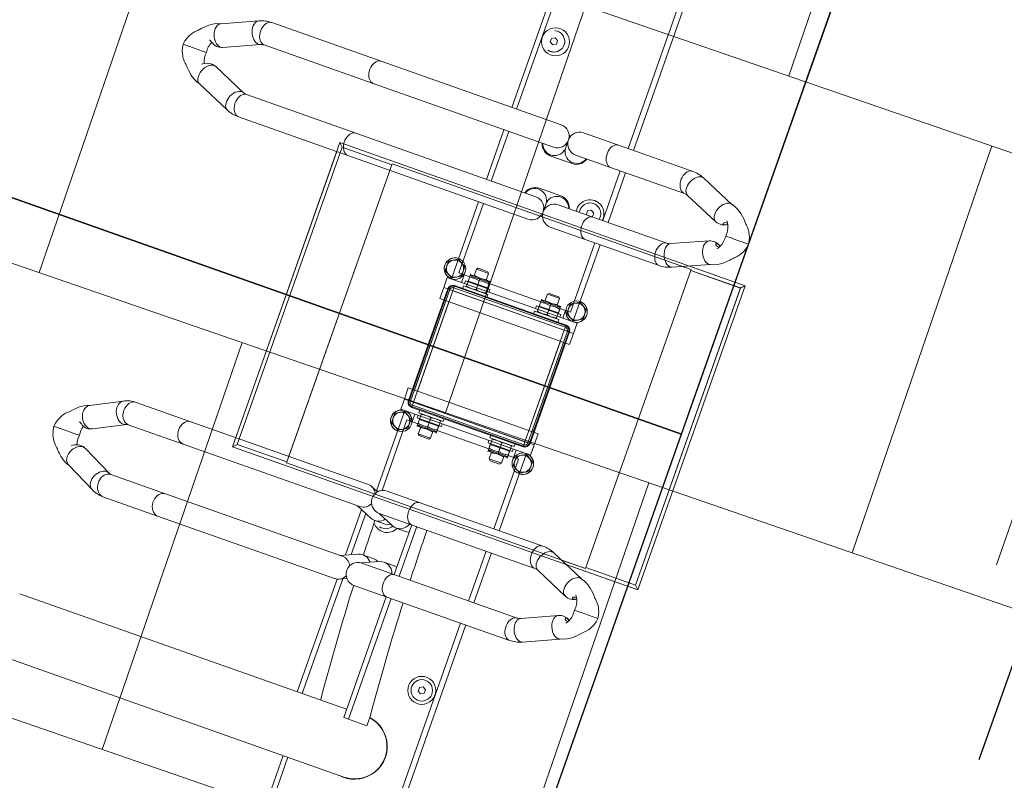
# Model space of a CAD drawing. Header units: metres. Extents: x 134157 to 138734, y 451157 to 455772.
# Tile 17 of 218: x 136358.753 to 136359.669, y 453247.024 to 453247.731. Entities that reach past the tile are written whole.
import ezdxf

# ---------------------------------------------------------------- set-up
doc = ezdxf.new("R2010")
doc.units = ezdxf.units.M
doc.linetypes.add('HIDDEN__G5', pattern=[1.125, 0.75, -0.375])
doc.linetypes.add('TR18X20__G2', pattern=[2.6, 1, -0.4, 0, -0.4, 0, -0.4, 0, -0.4])
doc.layers.add('-DR-alg-hulplijnen', color=210, linetype='Continuous', plot=False)
doc.layers.add('-DR-nw-gr-arc-gras', color=7, linetype='Continuous', true_color=0xb5d5a4)
for name, color, linetype in [('-DR-nw-inr-fietsparkeren Tulip Traverse', 2, 'Continuous'), ('-DR-nw-vh-band 18-20x25', 2, 'TR18X20__G2'), ('VELOPA-FIG15', 1, 'Continuous'), ('VELOPA-FIG25', 1, 'Continuous')]:
    doc.layers.add(name, color=color, linetype=linetype)
doc.layers.add('-DR-nw-rio-HWA 125', color=170, linetype='HIDDEN__G5', lineweight=13)
doc.layers.add('-DR-nw-vh-arc-tegels 300x300x45', color=253, linetype='Continuous', lineweight=9)
doc.styles.add('2-5TXT', font='arial.ttf')
doc.dimstyles.new('VELOPA-drukwerk', dxfattribs={"dimscale": 0, "dimtxt": 2.5, "dimasz": 2, "dimexe": 1, "dimexo": 1, "dimgap": 1, "dimtad": 1, "dimdec": 0, "dimdsep": 46, "dimtxsty": '2-5TXT', "dimcen": 8, "dimadec": 1, "dimazin": 0, "dimtfac": 1, "dimtdec": 0, "dimtmove": 0, "dimatfit": 3, "dimfxl": 1, "dimtolj": 1, "dimtzin": 0, "dimarcsym": 0})

# ---------------------------------------------------------------- blocks, each defined once
blk = doc.blocks.new('*D2307')
at = {"layer": '-DR-alg-hulplijnen', "color": 0, "lineweight": -2, "ltscale": 4, "transparency": 16777216}
for p, q in [((129.28, -9.99), (-313.57, -9.99)), ((-292.85, -51.42), (-292.85, -3593.55)), ((129.28, -3634.99), (-313.57, -3634.99))]:
    blk.add_line(p, q, dxfattribs=at)
at = {"layer": '-DR-alg-hulplijnen', "color": 0, "ltscale": 4, "transparency": 16777216}
for points in [[(-299.76, -51.42), (-285.95, -51.42), (-292.85, -9.99)], [(-299.76, -3593.55), (-285.95, -3593.55), (-292.85, -3634.99)]]:
    blk.add_solid(points, dxfattribs=at)
at = {"layer": 'Defpoints', "color": 0, "ltscale": 4, "transparency": 16777216}
for p in [(150, -9.99), (-292.85, -3634.99), (150, -3634.99)]:
    blk.add_point(p, dxfattribs=at)
at = {"layer": '-DR-alg-hulplijnen', "color": 0, "ltscale": 4, "transparency": 16777216, "insert": (-340.03, -1822.49), "char_height": 51.792, "attachment_point": 5, "rotation": 90, "style": '2-5TXT'}
blk.add_mtext('\\A1;3625', dxfattribs=at)
blk = doc.blocks.new('Tulip Traverse')
at = {"layer": 'VELOPA-FIG15', "color": 252, "linetype": 'Continuous', "lineweight": 9}
for p, q in [((-60, 55), (-59.33, 55)), ((-59.33, 55), (-58, 55)), ((-55, 55), (-58, 55)), ((-55, 59.33), (-55, 60)), ((-55, 58), (-55, 59.33)), ((-55, 55), (-55, 58)), ((-55, -55), (-55, 55)), ((-55, 55), (44, 55)), ((55, 64), (55, -64)), ((2945, -64), (2945, 64)), ((2956, 55), (3055, 55)), ((3055, 60), (3055, 59.33)), ((3055, 58), (3055, 59.33)), ((3055, 55), (3055, 58)), ((3055, 55), (3055, -55)), ((3058, 55), (3055, 55)), ((3059.33, 55), (3058, 55)), ((3060, 55), (3059.33, 55)), ((72.5, 50), (65, 50)), ((2935, 50), (2927.5, 50)), ((-73.5, 44.37), (-73.5, 25.63)), ((3073.5, 25.63), (3073.5, 44.37)), ((-73.5, -25.63), (-73.5, -44.37)), ((3073.5, -44.37), (3073.5, -25.63)), ((72.5, -50), (65, -50)), ((2935, -50), (2927.5, -50)), ((-60, -55), (-59.33, -55)), ((-59.33, -55), (-58, -55)), ((-58, -55), (-55, -55)), ((44, -55), (-55, -55)), ((-55, -55), (-55, -58)), ((-55, -58), (-55, -59.33)), ((-55, -60), (-55, -59.33)), ((3055, -55), (2956, -55)), ((3055, -55), (3058, -55)), ((3055, -55), (3055, -58)), ((3055, -58), (3055, -59.33)), ((3055, -59.33), (3055, -60)), ((3059.33, -55), (3058, -55)), ((3060, -55), (3059.33, -55))]:
    blk.add_line(p, q, dxfattribs=at)
at = {"layer": 'VELOPA-FIG15', "color": 252, "linetype": 'Continuous', "lineweight": 9, "flags": 128}
for points in [[(2788.74, 121.47), (2788.43, 120.9), (2787.62, 119.93), (2786.52, 119.16), (2785.17, 118.6), (2783.6, 118.28), (2781.88, 118.2), (2780.05, 118.36), (2778.18, 118.77), (2776.33, 119.4), (2774.54, 120.24), (2772.89, 121.27), (2771.43, 122.44), (2770.2, 123.72), (2769.24, 125.06), (2768.58, 126.44), (2768.24, 127.8), (2768.24, 129.09), (2768.57, 130.25)], [(2836.27, 121.47), (2836.57, 120.9), (2837.38, 119.93), (2838.48, 119.16), (2839.84, 118.6), (2841.4, 118.28), (2843.12, 118.2), (2844.95, 118.36), (2846.82, 118.77), (2848.68, 119.4), (2850.46, 120.24), (2852.11, 121.27), (2853.57, 122.44), (2854.8, 123.72), (2855.77, 125.06), (2856.42, 126.44), (2856.76, 127.8), (2856.76, 129.09), (2856.44, 130.25)], [(163.7, 106.03), (163.43, 105.53), (162.62, 104.53), (161.52, 103.72), (160.17, 103.12), (158.6, 102.77), (156.88, 102.66), (155.05, 102.81), (153.18, 103.21), (151.33, 103.83), (149.54, 104.68), (147.89, 105.71), (146.43, 106.89), (145.2, 108.2), (144.24, 109.57), (143.58, 110.98), (143.24, 112.37), (143.24, 113.7), (143.58, 114.93), (143.6, 114.99)], [(211.3, 106.03), (211.57, 105.53), (212.38, 104.53), (213.48, 103.72), (214.84, 103.12), (216.4, 102.77), (218.12, 102.66), (219.95, 102.81), (221.82, 103.21), (223.68, 103.83), (225.46, 104.68), (227.11, 105.71), (228.57, 106.89), (229.8, 108.2), (230.77, 109.57), (231.42, 110.98), (231.76, 112.37), (231.76, 113.7), (231.42, 114.93), (231.4, 114.99)], [(2788, 118.08), (2787.82, 116.79), (2787.3, 115.55), (2786.44, 114.38), (2785.28, 113.33), (2783.86, 112.44), (2782.21, 111.73), (2780.4, 111.22), (2778.48, 110.93), (2776.51, 110.87), (2774.55, 111.05), (2772.68, 111.45), (2770.94, 112.06), (2769.4, 112.87), (2768.1, 113.84), (2767.09, 114.95), (2766.4, 116.16), (2766.05, 117.44), (2766, 118.09)], [(2837, 118.08), (2837.18, 116.79), (2837.7, 115.55), (2838.56, 114.38), (2839.72, 113.33), (2841.14, 112.44), (2842.79, 111.73), (2844.6, 111.22), (2846.52, 110.93), (2848.49, 110.87), (2850.45, 111.05), (2852.32, 111.45), (2854.06, 112.06), (2855.6, 112.87), (2856.9, 113.84), (2857.91, 114.95), (2858.6, 116.16), (2858.96, 117.44), (2859, 118.09)], [(163, 102.91), (162.82, 101.58), (162.3, 100.3), (161.44, 99.1), (160.28, 98.02), (158.86, 97.1), (157.21, 96.37), (155.4, 95.85), (153.48, 95.55), (151.51, 95.49), (149.55, 95.67), (147.68, 96.08), (145.94, 96.71), (144.4, 97.54), (143.1, 98.54), (142.09, 99.69), (141.4, 100.93), (141.05, 102.24), (141, 102.91)], [(212, 102.91), (212.18, 101.58), (212.7, 100.3), (213.56, 99.1), (214.72, 98.02), (216.14, 97.1), (217.79, 96.37), (219.6, 95.85), (221.52, 95.55), (223.49, 95.49), (225.45, 95.67), (227.32, 96.08), (229.06, 96.71), (230.6, 97.54), (231.9, 98.54), (232.91, 99.69), (233.6, 100.93), (233.96, 102.24), (234, 102.91)], [(2788, 45.14), (2787.82, 43.86), (2787.3, 42.61), (2786.44, 41.44), (2785.28, 40.4), (2783.86, 39.5), (2782.21, 38.79), (2780.4, 38.28), (2778.48, 37.99), (2776.51, 37.93), (2774.55, 38.11), (2772.68, 38.51), (2770.94, 39.12), (2769.4, 39.93), (2768.1, 40.9), (2767.09, 42.01), (2766.4, 43.22), (2766.05, 44.5), (2766, 45.14)], [(2837, 45.14), (2837.18, 43.86), (2837.7, 42.61), (2838.56, 41.44), (2839.72, 40.4), (2841.14, 39.5), (2842.79, 38.79), (2844.6, 38.28), (2846.52, 37.99), (2848.49, 37.93), (2850.45, 38.11), (2852.32, 38.51), (2854.06, 39.12), (2855.6, 39.93), (2856.9, 40.9), (2857.91, 42.01), (2858.6, 43.22), (2858.96, 44.5), (2859, 45.14)], [(163, -18.1), (162.82, -19.43), (162.3, -20.71), (161.44, -21.91), (160.28, -22.99), (158.86, -23.91), (157.21, -24.64), (155.4, -25.17), (153.48, -25.46), (151.51, -25.52), (149.55, -25.34), (147.68, -24.93), (145.94, -24.3), (144.4, -23.47), (143.1, -22.47), (142.09, -21.33), (141.4, -20.08), (141.05, -18.77), (141, -18.1)], [(212, -18.1), (212.18, -19.43), (212.7, -20.71), (213.56, -21.91), (214.72, -22.99), (216.14, -23.91), (217.79, -24.64), (219.6, -25.17), (221.52, -25.46), (223.49, -25.52), (225.45, -25.34), (227.32, -24.93), (229.06, -24.3), (230.6, -23.47), (231.9, -22.47), (232.91, -21.33), (233.6, -20.08), (233.96, -18.77), (234, -18.1)], [(2788, -188.96), (2787.82, -190.28), (2787.3, -191.55), (2786.44, -192.74), (2785.28, -193.81), (2783.86, -194.72), (2782.21, -195.45), (2780.4, -195.97), (2778.48, -196.26), (2776.51, -196.32), (2774.55, -196.14), (2772.68, -195.73), (2770.94, -195.11), (2769.4, -194.28), (2768.1, -193.29), (2767.09, -192.16), (2766.4, -190.92), (2766.05, -189.62), (2766, -188.96)], [(2837, -188.96), (2837.18, -190.28), (2837.7, -191.55), (2838.56, -192.74), (2839.72, -193.81), (2841.14, -194.72), (2842.79, -195.45), (2844.6, -195.97), (2846.52, -196.26), (2848.49, -196.32), (2850.45, -196.14), (2852.32, -195.73), (2854.06, -195.11), (2855.6, -194.28), (2856.9, -193.29), (2857.91, -192.16), (2858.6, -190.92), (2858.96, -189.62), (2859, -188.96)], [(163, -244.2), (162.82, -245.69), (162.3, -247.14), (161.44, -248.49), (160.28, -249.7), (158.86, -250.73), (157.21, -251.56), (155.4, -252.15), (153.48, -252.48), (151.51, -252.55), (149.55, -252.35), (147.68, -251.89), (145.94, -251.17), (144.4, -250.24), (143.1, -249.11), (142.09, -247.82), (141.4, -246.42), (141.05, -244.95), (141, -244.2)], [(212, -244.2), (212.18, -245.69), (212.7, -247.14), (213.56, -248.49), (214.72, -249.7), (216.14, -250.73), (217.79, -251.56), (219.6, -252.15), (221.52, -252.48), (223.49, -252.55), (225.45, -252.35), (227.32, -251.89), (229.06, -251.17), (230.6, -250.24), (231.9, -249.11), (232.91, -247.82), (233.6, -246.42), (233.96, -244.95), (234, -244.2)], [(163, -298.22), (162.82, -299.71), (162.3, -301.16), (161.44, -302.51), (160.28, -303.72), (158.86, -304.75), (157.21, -305.58), (155.4, -306.17), (153.48, -306.5), (151.51, -306.57), (149.55, -306.37), (147.68, -305.91), (145.94, -305.2), (144.4, -304.26), (143.1, -303.13), (142.09, -301.85), (141.4, -300.44), (141.05, -298.97), (141, -298.22)], [(163.47, -299.95), (163.93, -301.23), (164.1, -302.68)], [(211.53, -299.95), (211.07, -301.23), (210.9, -302.68)], [(212, -298.22), (212.18, -299.71), (212.7, -301.16), (213.56, -302.51), (214.72, -303.72), (216.14, -304.75), (217.79, -305.58), (219.6, -306.17), (221.52, -306.5), (223.49, -306.57), (225.45, -306.37), (227.32, -305.91), (229.06, -305.2), (230.6, -304.26), (231.9, -303.13), (232.91, -301.85), (233.6, -300.44), (233.96, -298.97), (234, -298.22)], [(2788, -296.74), (2787.82, -298.06), (2787.3, -299.33), (2786.44, -300.52), (2785.28, -301.59), (2783.86, -302.5), (2782.21, -303.23), (2780.4, -303.75), (2778.48, -304.04), (2776.51, -304.1), (2774.55, -303.92), (2772.68, -303.51), (2770.94, -302.89), (2769.4, -302.07), (2768.1, -301.07), (2767.09, -299.94), (2766.4, -298.7), (2766.05, -297.4), (2766, -296.74)], [(2789.1, -301.85), (2788.93, -303.21), (2788.43, -304.6), (2787.62, -305.99), (2786.52, -307.32), (2785.17, -308.57), (2783.6, -309.68), (2781.88, -310.61), (2780.05, -311.35), (2778.18, -311.87), (2776.33, -312.15), (2774.54, -312.18), (2772.89, -311.95), (2771.43, -311.49), (2770.2, -310.8), (2769.24, -309.9), (2768.6, -308.86)], [(2788.71, -299.96), (2788.93, -300.58), (2789.1, -301.85)], [(2836.29, -299.96), (2836.07, -300.58), (2835.9, -301.85)], [(2835.9, -301.85), (2836.07, -303.21), (2836.57, -304.6), (2837.38, -305.99), (2838.48, -307.32), (2839.84, -308.57), (2841.4, -309.68), (2843.12, -310.61), (2844.95, -311.35), (2846.82, -311.87), (2848.68, -312.15), (2850.46, -312.18), (2852.11, -311.95), (2853.57, -311.49), (2854.8, -310.8), (2855.77, -309.9), (2856.41, -308.86)], [(2837, -296.74), (2837.18, -298.06), (2837.7, -299.33), (2838.56, -300.52), (2839.72, -301.59), (2841.14, -302.5), (2842.79, -303.23), (2844.6, -303.75), (2846.52, -304.04), (2848.49, -304.1), (2850.45, -303.92), (2852.32, -303.51), (2854.06, -302.89), (2855.6, -302.07), (2856.9, -301.07), (2857.91, -299.94), (2858.6, -298.7), (2858.96, -297.4), (2859, -296.74)], [(164.1, -302.68), (163.93, -304.21), (163.43, -305.76), (162.62, -307.29), (161.52, -308.73), (160.17, -310.06), (158.6, -311.22), (156.88, -312.18), (155.05, -312.9), (153.18, -313.37), (151.33, -313.56), (149.54, -313.48), (147.89, -313.12), (146.43, -312.5), (145.2, -311.64), (144.24, -310.55), (143.83, -309.88)], [(210.9, -302.68), (211.07, -304.21), (211.57, -305.76), (212.38, -307.29), (213.48, -308.73), (214.84, -310.06), (216.4, -311.22), (218.12, -312.18), (219.95, -312.9), (221.82, -313.37), (223.68, -313.56), (225.46, -313.48), (227.11, -313.12), (228.57, -312.5), (229.8, -311.64), (230.77, -310.55), (231.17, -309.88)]]:
    blk.add_lwpolyline(points, dxfattribs=at)
at = {"layer": 'VELOPA-FIG25', "color": 252, "linetype": 'Continuous', "lineweight": 9}
for p, q in [((-150, 200), (-150, -200)), ((-146.51, 196.51), (-150, 200)), ((150, 200), (-150, 200)), ((-146.51, 196.51), (-146.51, 147.5)), ((146.51, 196.51), (-146.51, 196.51)), ((146.51, 196.51), (150, 200)), ((146.51, 147.5), (146.51, 196.51)), ((150, 129.34), (150, 200)), ((2850, 200), (2850, 145.03)), ((2853.49, 196.51), (2850, 200)), ((3150, 200), (2850, 200)), ((2853.49, 196.51), (2853.49, 147.5)), ((3146.51, 196.51), (2853.49, 196.51)), ((3146.51, 196.51), (3150, 200)), ((3146.51, 147.5), (3146.51, 196.51)), ((3150, -200), (3150, 200)), ((2812.5, 188.41), (2812.5, 190)), ((2812.5, 188.03), (2812.5, 188.41)), ((2812.5, 173.95), (2812.5, 188.03)), ((187.5, 172.03), (187.5, 173.68)), ((187.5, 171.64), (187.5, 172.03)), ((187.5, 157.16), (187.5, 171.64)), ((2812.5, 173.95), (2812.5, 173.7)), ((2812.5, 173.7), (2812.5, 167.46)), ((187.5, 157.16), (187.5, 156.89)), ((187.5, 156.89), (187.5, 150.69)), ((2782.85, 163.04), (2768.57, 130.25)), ((2856.44, 130.25), (2842.15, 163.04)), ((-147.5, 147.5), (-147.5, -147.5)), ((147.5, 147.5), (-147.5, 147.5)), ((157.89, 147.05), (143.6, 114.99)), ((147.5, 123.73), (147.5, 147.5)), ((231.4, 114.99), (217.11, 147.05)), ((2788.74, 121.47), (2803.09, 154.41)), ((2821.92, 154.41), (2836.27, 121.47)), ((2852.5, 147.5), (2852.5, 139.29)), ((3147.5, 147.5), (2852.5, 147.5)), ((3147.5, -147.5), (3147.5, 147.5)), ((163.7, 106.03), (178.05, 138.23)), ((196.95, 138.23), (211.3, 106.03)), ((2766, 118.08), (2766, 45.14)), ((2788, 45.14), (2788, 118.08)), ((2837, 118.08), (2837, 45.14)), ((2859, 45.14), (2859, 118.08)), ((141, 102.91), (141, -18.1)), ((163, -18.1), (163, 102.91)), ((212, 102.91), (212, -18.1)), ((234, -18.1), (234, 102.91)), ((-70.38, 68), (-79.62, 68)), ((79.62, 68), (70.38, 68)), ((2929.62, 68), (2920.38, 68)), ((3079.62, 68), (3070.38, 68)), ((-60, -55), (-60, 55)), ((-59.33, 55), (-59.33, -55)), ((-58, 55), (-58, -55)), ((-55, 60), (44, 60)), ((44, 59.33), (-55, 59.33)), ((-55, 58), (44, 58)), ((44, 64), (44, -64)), ((55, 64), (44, 64)), ((65, 64), (55, 64)), ((65, 64), (65, -64)), ((141, 60), (65, 60)), ((212, 60), (163, 60)), ((516, 60), (234, 60)), ((2766, 60), (2484, 60)), ((2837, 60), (2788, 60)), ((2935, 60), (2859, 60)), ((2935, -64), (2935, 64)), ((2935, 64), (2945, 64)), ((2945, 64), (2956, 64)), ((2956, -64), (2956, 64)), ((3055, 60), (2956, 60)), ((3055, 59.33), (2956, 59.33)), ((3055, 58), (2956, 58)), ((3058, -55), (3058, 55)), ((3059.33, -55), (3059.33, 55)), ((3060, 55), (3060, -55)), ((-79.62, 52), (-70.38, 52)), ((-60, 47), (-62.5, 47)), ((-62.5, 23), (-62.5, 47)), ((67.5, 47), (65, 47)), ((67.5, 47), (67.5, 23)), ((141, 54.75), (72.5, 54.75)), ((72.5, 54.75), (72.5, 44.5)), ((212, 54.75), (163, 54.75)), ((516, 54.75), (234, 54.75)), ((2766, 54.75), (2484, 54.75)), ((2837, 54.75), (2788, 54.75)), ((2927.5, 54.75), (2859, 54.75)), ((2927.5, 44.5), (2927.5, 54.75)), ((2935, 47), (2932.5, 47)), ((2932.5, 23), (2932.5, 47)), ((3062.5, 47), (3060, 47)), ((3062.5, 47), (3062.5, 23)), ((3070.38, 52), (3079.62, 52)), ((-81.25, 41), (-82.5, 39.75)), ((-82.5, 39.75), (-82.5, 35)), ((-74.5, 41), (-81.25, 41)), ((-81.25, 41), (-81.25, 35)), ((-74.5, 43.37), (-74.5, 26.63)), ((-72.5, 44.37), (-73.5, 44.37)), ((-71.75, 44.5), (-72.44, 44.5)), ((-71.75, 44.5), (-63.25, 44.5)), ((-62.57, 44.5), (-63.25, 44.5)), ((-62.5, 41), (-63, 41)), ((-62.5, 44.47), (-62.52, 44.5)), ((68.25, 44.5), (67.5, 44.5)), ((68.25, 44.5), (73.5, 44.5)), ((68.25, 39.75), (68.25, 44.5)), ((68.25, 35), (68.25, 39.75)), ((73.5, 44.5), (74.97, 44.5)), ((75, 44.47), (74.97, 44.5)), ((301.54, 41.5), (303.27, 44.5)), ((303.27, 38.5), (301.54, 41.5)), ((303.27, 44.5), (306.73, 44.5)), ((306.73, 38.5), (303.27, 38.5)), ((306.73, 44.5), (308.46, 41.5)), ((308.46, 41.5), (306.73, 38.5)), ((2766, 45.14), (2766, 10.75)), ((2788, 10.75), (2788, 45.14)), ((2831.54, 41.5), (2833.27, 44.5)), ((2833.27, 38.5), (2831.54, 41.5)), ((2833.27, 44.5), (2836.73, 44.5)), ((2836.73, 38.5), (2833.27, 38.5)), ((2836.73, 44.5), (2837, 44.03)), ((2837, 38.97), (2836.73, 38.5)), ((2837, 45.14), (2837, 10.75)), ((2859, 10.75), (2859, 45.14)), ((2925.03, 44.5), (2925, 44.47)), ((2926.5, 44.5), (2925.05, 44.5)), ((2931.75, 44.5), (2926.5, 44.5)), ((2932.5, 44.5), (2931.75, 44.5)), ((2931.75, 44.5), (2931.75, 39.75)), ((2931.75, 39.75), (2931.75, 35)), ((3062.52, 44.5), (3062.5, 44.47)), ((3063, 41), (3062.5, 41)), ((3063.25, 44.5), (3062.53, 44.5)), ((3071.75, 44.5), (3063.25, 44.5)), ((3071.75, 44.5), (3072.48, 44.5)), ((3072.5, 44.47), (3072.48, 44.5)), ((3073.5, 44.37), (3072.5, 44.37)), ((3074.5, 26.63), (3074.5, 43.37)), ((3081.25, 41), (3074.5, 41)), ((3082.5, 39.75), (3081.25, 41)), ((3081.25, 29), (3081.25, 41)), ((3082.5, 30.25), (3082.5, 39.75)), ((-82.5, 35), (-82.5, 30.25)), ((-82.5, 30.25), (-81.25, 29)), ((-81.25, 35), (-81.25, 29)), ((-81.25, 29), (-74.5, 29)), ((-71.75, 35), (-63.25, 35)), ((-63, 29), (-62.5, 29)), ((68.25, 35), (73.5, 35)), ((68.25, 30.25), (68.25, 35)), ((68.25, 25.5), (68.25, 30.25)), ((2926.5, 35), (2931.75, 35)), ((2931.75, 35), (2931.75, 30.25)), ((2931.75, 30.25), (2931.75, 25.5)), ((3062.5, 29), (3063, 29)), ((3071.75, 35), (3063.25, 35)), ((3074.5, 29), (3081.25, 29)), ((3081.25, 29), (3082.5, 30.25)), ((-73.5, 25.63), (-72.5, 25.63)), ((-72.5, 25.53), (-72.48, 25.5)), ((-72.43, 25.5), (-71.75, 25.5)), ((-63.25, 25.5), (-71.75, 25.5)), ((-63.25, 25.5), (-62.56, 25.5)), ((-62.5, 23), (-60, 23)), ((65, 23), (67.5, 23)), ((67.5, 25.5), (68.25, 25.5)), ((68.25, 25.5), (73.5, 25.5)), ((72.5, 25.5), (72.5, -25.5)), ((73.5, 25.5), (74.97, 25.5)), ((2925, 25.53), (2925.03, 25.5)), ((2925.05, 25.5), (2926.5, 25.5)), ((2931.75, 25.5), (2926.5, 25.5)), ((2927.5, -25.5), (2927.5, 25.5)), ((2931.75, 25.5), (2932.5, 25.5)), ((2932.5, 23), (2935, 23)), ((3060, 23), (3062.5, 23)), ((3062.5, 25.53), (3062.52, 25.5)), ((3063.25, 25.5), (3062.52, 25.5)), ((3071.75, 25.5), (3063.25, 25.5)), ((3071.75, 25.5), (3072.47, 25.5)), ((3072.48, 25.5), (3072.5, 25.53)), ((3072.5, 25.63), (3073.5, 25.63)), ((2796.65, -10.75), (2796.65, 10.25)), ((2828.35, 10.25), (2828.35, -10.75)), ((343, 4.24), (353, 4.24)), ((353, -13.71), (353, 4.24)), ((2772.65, 0.65), (2772.65, -1.15)), ((2852.35, -1.15), (2852.35, 0.65)), ((405.15, -341.15), (405.15, -0.08)), ((2777, -0.25), (2784.52, -0.25)), ((2784.69, -0.25), (2784.52, -0.25)), ((2840.49, -0.25), (2840.31, -0.25)), ((2840.49, -0.25), (2848, -0.25)), ((141, -18.1), (141, -50.59)), ((163, -13.71), (212, -13.71)), ((163, -50.59), (163, -18.1)), ((212, -18.1), (212, -50.59)), ((234, -13.71), (353, -13.71)), ((234, -50.59), (234, -18.1)), ((353, -13.71), (353, -18.58)), ((2766, -11.25), (2766, -188.96)), ((2788, -188.96), (2788, -11.25)), ((2837, -11.25), (2837, -188.96)), ((2859, -188.96), (2859, -11.25)), ((-74.5, -26.63), (-74.5, -43.37)), ((-72.5, -25.63), (-73.5, -25.63)), ((-71.75, -25.5), (-72.44, -25.5)), ((-71.75, -25.5), (-63.25, -25.5)), ((-62.57, -25.5), (-63.25, -25.5)), ((-62.5, -25.53), (-62.52, -25.5)), ((-60, -23), (-62.5, -23)), ((-62.5, -47), (-62.5, -23)), ((67.5, -23), (65, -23)), ((67.5, -23), (67.5, -47)), ((68.25, -25.5), (67.5, -25.5)), ((68.25, -25.5), (73.5, -25.5)), ((68.25, -30.25), (68.25, -25.5)), ((73.5, -25.5), (74.97, -25.5)), ((75, -25.53), (74.97, -25.5)), ((163, -18.58), (212, -18.58)), ((170.66, -31.26), (170.66, -21.19)), ((204.35, -21.19), (204.35, -31.26)), ((234, -18.58), (353, -18.58)), ((344.85, -18.58), (344.85, -341.13)), ((2925.03, -25.5), (2925, -25.53)), ((2926.5, -25.5), (2925.05, -25.5)), ((2931.75, -25.5), (2926.5, -25.5)), ((2932.5, -25.5), (2931.75, -25.5)), ((2931.75, -25.5), (2931.75, -30.25)), ((2935, -23), (2932.5, -23)), ((2932.5, -47), (2932.5, -23)), ((3062.5, -23), (3060, -23)), ((3062.5, -23), (3062.5, -47)), ((3062.52, -25.5), (3062.5, -25.53)), ((3063.25, -25.5), (3062.53, -25.5)), ((3071.75, -25.5), (3063.25, -25.5)), ((3071.75, -25.5), (3072.48, -25.5)), ((3072.5, -25.53), (3072.48, -25.5)), ((3073.5, -25.63), (3072.5, -25.63)), ((3074.5, -43.37), (3074.5, -26.63)), ((-81.25, -29), (-82.5, -30.25)), ((-82.5, -30.25), (-82.5, -35)), ((-82.5, -35), (-82.5, -39.75)), ((-74.5, -29), (-81.25, -29)), ((-81.25, -29), (-81.25, -35)), ((-81.25, -35), (-81.25, -41)), ((-71.75, -35), (-63.25, -35)), ((-62.5, -29), (-63, -29)), ((68.25, -35), (68.25, -30.25)), ((68.25, -35), (73.5, -35)), ((68.25, -39.75), (68.25, -35)), ((162.99, -51.17), (169.78, -35.49)), ((205.22, -35.49), (212.02, -51.17)), ((2926.5, -35), (2931.75, -35)), ((2931.75, -30.25), (2931.75, -35)), ((2931.75, -35), (2931.75, -39.75)), ((3063, -29), (3062.5, -29)), ((3071.75, -35), (3063.25, -35)), ((3081.25, -29), (3074.5, -29)), ((3082.5, -30.25), (3081.25, -29)), ((3081.25, -41), (3081.25, -29)), ((3082.5, -39.75), (3082.5, -30.25)), ((-82.5, -39.75), (-81.25, -41)), ((-81.25, -41), (-74.5, -41)), ((-73.5, -44.37), (-72.5, -44.37)), ((-72.5, -44.47), (-72.48, -44.5)), ((-72.43, -44.5), (-71.75, -44.5)), ((-63.25, -44.5), (-71.75, -44.5)), ((-63.25, -44.5), (-62.56, -44.5)), ((-63, -41), (-62.5, -41)), ((67.5, -44.5), (68.25, -44.5)), ((68.25, -44.5), (68.25, -39.75)), ((68.25, -44.5), (73.5, -44.5)), ((72.5, -44.5), (72.5, -55.25)), ((73.5, -44.5), (74.97, -44.5)), ((170.66, -52.19), (170.66, -42.12)), ((204.35, -42.12), (204.35, -52.19)), ((344.85, -44.48), (343, -44.48)), ((2691.54, -43.5), (2693.27, -40.5)), ((2693.27, -46.5), (2691.54, -43.5)), ((2693.27, -40.5), (2696.73, -40.5)), ((2696.73, -40.5), (2698.46, -43.5)), ((2698.46, -43.5), (2696.73, -46.5)), ((2925, -44.47), (2925.03, -44.5)), ((2925.05, -44.5), (2926.5, -44.5)), ((2931.75, -44.5), (2926.5, -44.5)), ((2927.5, -55.25), (2927.5, -44.5)), ((2931.75, -39.75), (2931.75, -44.5)), ((2931.75, -44.5), (2932.5, -44.5)), ((3062.5, -41), (3063, -41)), ((3062.5, -44.47), (3062.52, -44.5)), ((3063.25, -44.5), (3062.52, -44.5)), ((3071.75, -44.5), (3063.25, -44.5)), ((3071.75, -44.5), (3072.47, -44.5)), ((3072.48, -44.5), (3072.5, -44.47)), ((3072.5, -44.37), (3073.5, -44.37)), ((3074.5, -41), (3081.25, -41)), ((3081.25, -41), (3082.5, -39.75)), ((-70.38, -52), (-79.62, -52)), ((-62.5, -47), (-60, -47)), ((65, -47), (67.5, -47)), ((2696.73, -46.5), (2693.27, -46.5)), ((2932.5, -47), (2935, -47)), ((3060, -47), (3062.5, -47)), ((3079.62, -52), (3070.38, -52)), ((-55, -58), (44, -58)), ((-55, -59.33), (44, -59.33)), ((-55, -60), (44, -60)), ((55, -64), (44, -64)), ((65, -64), (55, -64)), ((144.01, -60), (65, -60)), ((72.5, -55.25), (142.04, -55.25)), ((144.79, -58.9), (141.88, -65.62)), ((163, -72.07), (169.78, -56.43)), ((207.83, -62.43), (167.18, -62.43)), ((205.22, -56.43), (212, -72.07)), ((233.12, -65.62), (230.21, -58.9)), ((344.85, -62.43), (231.74, -62.43)), ((405.15, -55.25), (516, -55.25)), ((516, -60), (405.15, -60)), ((2655.15, -55.25), (2766, -55.25)), ((2766, -60), (2655.15, -60)), ((2788, -55.25), (2837, -55.25)), ((2837, -60), (2788, -60)), ((2859, -55.25), (2927.5, -55.25)), ((2935, -60), (2859, -60)), ((2935, -64), (2945, -64)), ((2945, -64), (2956, -64)), ((3055, -58), (2956, -58)), ((2956, -59.33), (3055, -59.33)), ((3055, -60), (2956, -60)), ((-79.62, -68), (-70.38, -68)), ((70.38, -68), (79.62, -68)), ((141, -69.86), (141, -244.2)), ((163, -244.2), (163, -69.86)), ((209.94, -67.31), (165.06, -67.31)), ((212, -69.86), (212, -244.2)), ((344.85, -67.31), (233.69, -67.31)), ((234, -244.2), (234, -69.86)), ((2920.38, -68), (2929.62, -68)), ((3070.38, -68), (3079.62, -68)), ((-147.5, -147.5), (141, -147.5)), ((-146.51, -147.5), (-146.51, -196.51)), ((2859, -147.5), (3147.5, -147.5)), ((3146.51, -196.51), (3146.51, -147.5)), ((2766, -188.96), (2766, -296.74)), ((2788, -296.74), (2788, -188.96)), ((2837, -188.96), (2837, -296.74)), ((2859, -296.74), (2859, -188.96)), ((-146.51, -196.51), (-150, -200)), ((-150, -200), (141, -200)), ((-146.51, -196.51), (141, -196.51)), ((2859, -196.51), (3146.51, -196.51)), ((2859, -200), (3150, -200)), ((3146.51, -196.51), (3150, -200)), ((141, -244.2), (141, -298.22)), ((163, -298.22), (163, -244.2)), ((212, -244.2), (212, -298.22)), ((234, -298.22), (234, -244.2)), ((177.82, -328.32), (163.47, -299.95)), ((211.53, -299.95), (197.19, -328.32)), ((2803.06, -332.39), (2788.71, -299.95)), ((2836.29, -299.95), (2821.94, -332.39)), ((143.84, -309.88), (158.19, -338.25)), ((216.82, -338.25), (231.17, -309.88)), ((2768.59, -308.85), (2782.94, -341.29)), ((2842.06, -341.29), (2856.41, -308.85)), ((178.07, -329.03), (177.86, -328.4)), ((197.14, -328.4), (196.91, -329.09)), ((187.5, -339.92), (187.5, -337.88)), ((2803.17, -332.74), (2803.08, -332.44)), ((2821.92, -332.44), (2821.83, -332.74)), ((187.5, -339.92), (187.5, -340.34)), ((187.5, -356.65), (187.5, -340.34)), ((2812.5, -346.67), (2812.5, -345.04)), ((2812.5, -346.67), (2812.5, -347.05)), ((2812.5, -361.41), (2812.5, -347.05)), ((187.5, -356.96), (187.5, -356.65)), ((187.5, -363), (187.5, -356.96)), ((2812.5, -361.67), (2812.5, -361.41)), ((2812.5, -367.89), (2812.5, -361.67))]:
    blk.add_line(p, q, dxfattribs=at)
at = {"layer": 'VELOPA-FIG25', "color": 252, "linetype": 'Continuous', "lineweight": 9, "flags": 128}
for points in [[(2812.5, 190.01), (2809.08, 189.47), (2806.31, 188.67), (2803.79, 187.64), (2802.06, 186.73), (2801.02, 186.1), (2800.46, 185.72), (2799.74, 185.21), (2798.12, 183.88), (2796.54, 182.3), (2795.89, 181.54), (2795.23, 180.88), (2793.9, 179.78), (2792.46, 178.46), (2790.19, 176.14), (2788.02, 173.56), (2786.58, 171.55), (2785.07, 169.04), (2783.67, 165.97), (2782.63, 162.28)], [(2842.37, 162.28), (2841.33, 165.97), (2839.93, 169.04), (2838.43, 171.55), (2836.98, 173.56), (2834.06, 176.94), (2832.54, 178.46), (2831.1, 179.78), (2830.43, 180.35), (2829.77, 180.88), (2829.11, 181.54), (2828.46, 182.3), (2826.88, 183.88), (2825.26, 185.21), (2824.19, 185.96), (2823.54, 186.37), (2822.45, 187.01), (2820.85, 187.81), (2818.69, 188.67), (2815.92, 189.47), (2812.5, 190.01)], [(187.5, 173.71), (184.25, 173.2), (181.65, 172.49), (179.67, 171.74), (177.61, 170.76), (176.13, 169.9), (174.73, 168.94), (172.78, 167.32), (171.05, 165.54), (170.4, 164.75), (169.72, 164.2), (168.23, 162.9), (166.47, 161.22), (163.25, 157.61), (161.82, 155.68), (160.27, 153.2), (158.78, 150.07), (157.64, 146.21)], [(217.36, 146.21), (216.22, 150.07), (214.73, 153.2), (213.18, 155.68), (211.76, 157.61), (208.53, 161.22), (206.78, 162.9), (205.29, 164.2), (204.6, 164.75), (203.95, 165.54), (202.22, 167.32), (200.27, 168.94), (198.87, 169.9), (197.39, 170.76), (195.33, 171.74), (193.35, 172.49), (190.76, 173.2), (187.5, 173.71)], [(2801.73, 165.75), (2802.18, 164.93), (2802.69, 163.81), (2802.99, 162.73), (2803.04, 161.98), (2802.89, 161.53), (2802.57, 161.34), (2802.07, 161.41), (2801.46, 161.87), (2801.01, 162.62), (2800.76, 163.66), (2800.69, 164.74), (2800.7, 165.2)], [(2812.5, 167.44), (2815.14, 167.55), (2817.39, 167.41), (2819.26, 167.11), (2820.76, 166.73), (2823.08, 165.85), (2824.99, 164.77), (2825.71, 164.24), (2826.11, 163.91), (2826.22, 163.85), (2826.24, 163.86)], [(2821.96, 162.19), (2822.06, 161.63), (2822.34, 161.36), (2822.78, 161.37), (2823.37, 161.7), (2823.96, 162.54), (2824.24, 163.62), (2824.32, 164.7), (2824.31, 165.16)], [(2782.68, 162.3), (2782.55, 161.4), (2782.75, 159.94), (2783.35, 158.44), (2784.31, 156.95), (2785.61, 155.53), (2787.2, 154.24), (2789, 153.13), (2790.96, 152.23), (2793, 151.59), (2795.04, 151.22), (2797, 151.14), (2798.81, 151.36), (2800.39, 151.87), (2801.69, 152.64), (2802.66, 153.65), (2803.07, 154.48)], [(2842.32, 162.3), (2842.45, 161.4), (2842.25, 159.94), (2841.66, 158.44), (2840.69, 156.95), (2839.39, 155.53), (2837.81, 154.24), (2836, 153.13), (2834.04, 152.23), (2832, 151.59), (2829.96, 151.22), (2828, 151.14), (2826.2, 151.36), (2824.61, 151.87), (2823.31, 152.64), (2822.35, 153.65), (2821.94, 154.48)], [(173.55, 147.02), (173.55, 147.02), (173.63, 147.05), (174.02, 147.38), (174.65, 147.87), (175.63, 148.5), (176.76, 149.08), (178.19, 149.67), (179.75, 150.14), (181.8, 150.55), (184.38, 150.77), (187.5, 150.67)], [(176.97, 149.17), (177.18, 148.79), (177.69, 147.67), (177.99, 146.58), (178.04, 145.81), (177.89, 145.33), (177.57, 145.11), (177.07, 145.17), (176.46, 145.59), (176.01, 146.32), (175.76, 147.35), (175.69, 148.42), (175.69, 148.53)], [(187.5, 150.67), (190.15, 150.78), (192.4, 150.65), (194.26, 150.36), (195.76, 150), (198.09, 149.15), (200, 148.11), (200.73, 147.59), (201.15, 147.26), (201.26, 147.19), (201.29, 147.2)], [(196.96, 146.02), (197.06, 145.44), (197.34, 145.15), (197.78, 145.13), (198.37, 145.43), (198.96, 146.25), (199.24, 147.31), (199.32, 148.39), (199.31, 148.49)], [(157.69, 146.23), (157.55, 145.25), (157.75, 143.75), (158.35, 142.21), (159.31, 140.69), (160.61, 139.25), (162.2, 137.94), (164, 136.82), (165.96, 135.92), (168, 135.28), (170.04, 134.93), (172, 134.88), (173.81, 135.13), (175.39, 135.67), (176.69, 136.48), (177.66, 137.53), (178.03, 138.31)], [(217.31, 146.23), (217.45, 145.25), (217.25, 143.75), (216.66, 142.21), (215.69, 140.69), (214.39, 139.25), (212.81, 137.94), (211, 136.82), (209.04, 135.92), (207, 135.28), (204.96, 134.93), (203, 134.88), (201.2, 135.13), (199.61, 135.67), (198.31, 136.48), (197.35, 137.53), (196.97, 138.31)], [(-79.62, 68), (-80.58, 66.33), (-81.64, 64.5), (-83.13, 61.92), (-84.24, 60)], [(-65.76, 60), (-66.73, 61.67), (-67.78, 63.5), (-69.27, 66.08), (-70.38, 68)], [(70.38, 68), (69.42, 66.33), (68.36, 64.5), (66.87, 61.92), (65.76, 60)], [(84.24, 60), (83.27, 61.67), (82.22, 63.5), (80.73, 66.08), (79.62, 68)], [(2920.38, 68), (2919.42, 66.33), (2918.36, 64.5), (2916.87, 61.92), (2915.76, 60)], [(2934.24, 60), (2933.27, 61.67), (2932.22, 63.5), (2930.73, 66.08), (2929.62, 68)], [(3070.38, 68), (3069.42, 66.33), (3068.36, 64.5), (3066.87, 61.92), (3065.76, 60)], [(3084.24, 60), (3083.27, 61.67), (3082.22, 63.5), (3080.73, 66.08), (3079.62, 68)], [(-84.24, 60), (-83.27, 58.33), (-82.22, 56.5), (-80.73, 53.92), (-79.62, 52)], [(-70.38, 52), (-69.42, 53.67), (-68.36, 55.5), (-66.87, 58.08), (-65.76, 60)], [(3065.76, 60), (3066.73, 58.33), (3067.78, 56.5), (3069.27, 53.92), (3070.38, 52)], [(3079.62, 52), (3080.58, 53.67), (3081.64, 55.5), (3083.13, 58.08), (3084.24, 60)], [(-71.75, 44.5), (-72.4, 41.32), (-72.4, 41)], [(-62.62, 41), (-62.62, 41.5), (-63.25, 44.5)], [(3063.25, 44.5), (3062.6, 41.32), (3062.6, 41)], [(3072.38, 41), (3072.38, 41.5), (3071.75, 44.5)], [(-72.38, 29), (-72.38, 28.5), (-71.75, 25.5)], [(-63.25, 25.5), (-62.6, 28.68), (-62.6, 29)], [(3062.62, 29), (3062.62, 28.5), (3063.25, 25.5)], [(3071.75, 25.5), (3072.4, 28.68), (3072.4, 29)], [(-71.75, -25.5), (-72.4, -28.68), (-72.4, -29)], [(-62.62, -29), (-62.62, -28.5), (-63.25, -25.5)], [(170.64, -21.19), (170.66, -21.1), (170.2, -18.58)], [(204.36, -21.19), (204.35, -21.1), (204.8, -18.58)], [(3063.25, -25.5), (3062.6, -28.68), (3062.6, -29)], [(3072.38, -29), (3072.38, -28.5), (3071.75, -25.5)], [(2700, -34.84), (2698.27, -34.05), (2696.42, -33.6), (2694.52, -33.51), (2692.64, -33.78), (2690.85, -34.4), (2689.2, -35.35), (2687.76, -36.6), (2686.59, -38.09), (2685.72, -39.78), (2685.18, -41.61), (2685, -43.5), (2685.18, -45.39), (2685.36, -46.17), (2685.18, -45.39), (2685, -43.5), (2685.18, -41.61), (2685.72, -39.78), (2686.59, -38.09), (2687.76, -36.6), (2689.2, -35.35), (2690.85, -34.4), (2692.64, -33.78), (2694.52, -33.51), (2696.42, -33.6), (2698.27, -34.05), (2700, -34.84), (2701.55, -35.94), (2702.86, -37.32), (2703.89, -38.92), (2704.59, -40.68), (2704.95, -42.55), (2704.95, -44.45), (2704.64, -46.17)], [(-72.38, -41), (-72.38, -41.5), (-71.75, -44.5)], [(-63.25, -44.5), (-62.6, -41.32), (-62.6, -41)], [(169.15, -36.95), (170.06, -38.62), (170.64, -42.12)], [(205.86, -36.95), (204.94, -38.62), (204.36, -42.12)], [(3062.62, -41), (3062.62, -41.5), (3063.25, -44.5)], [(3071.75, -44.5), (3072.4, -41.32), (3072.4, -41)], [(-79.62, -52), (-80.58, -53.67), (-81.64, -55.5), (-83.13, -58.08), (-84.24, -60)], [(-65.76, -60), (-66.73, -58.33), (-67.78, -56.5), (-69.27, -53.92), (-70.38, -52)], [(3070.38, -52), (3069.42, -53.67), (3068.36, -55.5), (3066.87, -58.08), (3065.76, -60)], [(3084.24, -60), (3083.27, -58.33), (3082.22, -56.5), (3080.73, -53.92), (3079.62, -52)], [(-84.24, -60), (-83.27, -61.67), (-82.22, -63.5), (-80.73, -66.08), (-79.62, -68)], [(-70.38, -68), (-69.42, -66.33), (-68.36, -64.5), (-66.87, -61.92), (-65.76, -60)], [(65.76, -60), (66.73, -61.67), (67.78, -63.5), (69.27, -66.08), (70.38, -68)], [(79.62, -68), (80.58, -66.33), (81.64, -64.5), (83.13, -61.92), (84.24, -60)], [(144.13, -60.43), (143.88, -59.46), (143.69, -57.8)], [(2915.76, -60), (2916.73, -61.67), (2917.78, -63.5), (2919.27, -66.08), (2920.38, -68)], [(2929.62, -68), (2930.58, -66.33), (2931.64, -64.5), (2933.13, -61.92), (2934.24, -60)], [(3065.76, -60), (3066.73, -61.67), (3067.78, -63.5), (3069.27, -66.08), (3070.38, -68)], [(3079.62, -68), (3080.58, -66.33), (3081.64, -64.5), (3083.13, -61.92), (3084.24, -60)], [(178.45, -331.05), (178.25, -329.46), (177.78, -328.33)], [(196.55, -331.05), (196.75, -329.46), (197.22, -328.33)], [(158.06, -338), (158.83, -340.38), (160.2, -343.08), (161.51, -345.1), (162.56, -346.53), (163.64, -347.84), (165.01, -349.37), (166.7, -351.01), (168.49, -352.59), (169.96, -354.16), (171.28, -355.62), (172.47, -356.75), (173.4, -357.55), (174.25, -358.19), (175.59, -359.09), (177.5, -360.16), (179.37, -361), (181.64, -361.82), (184.35, -362.52), (187.5, -363)], [(158.22, -338.23), (158.35, -338.55), (159.31, -339.79), (160.61, -340.77), (162.2, -341.48), (164, -341.86), (165.96, -341.92), (168, -341.64), (170.04, -341.05), (172, -340.15), (173.81, -339), (175.39, -337.62), (176.69, -336.07), (177.66, -334.42), (178.25, -332.73), (178.45, -331.05)], [(187.5, -363), (190.42, -362.57), (192.96, -361.94), (195.12, -361.21), (196.92, -360.44), (198.81, -359.45), (200.18, -358.59), (201.15, -357.89), (203.57, -355.77), (205.35, -353.76), (206.23, -352.94), (207.24, -352.04), (208.36, -351), (209.69, -349.68), (211.43, -347.75), (213.5, -345.08), (214.95, -342.81), (216.29, -340.1), (216.97, -337.95)], [(216.78, -338.23), (216.66, -338.55), (215.69, -339.79), (214.39, -340.77), (212.81, -341.48), (211, -341.86), (209.04, -341.92), (207, -341.64), (204.96, -341.05), (203, -340.15), (201.2, -339), (199.61, -337.62), (198.31, -336.07), (197.35, -334.42), (196.75, -332.73), (196.55, -331.05)], [(2782.99, -341.27), (2783.35, -342.02), (2784.31, -343.05), (2785.61, -343.85), (2787.2, -344.38), (2789, -344.62), (2790.96, -344.56), (2793, -344.2), (2795.04, -343.56), (2797, -342.67), (2798.81, -341.54), (2800.39, -340.24), (2801.69, -338.81), (2802.66, -337.3), (2803.25, -335.77), (2803.45, -334.29)], [(2803.45, -334.29), (2803.25, -332.9), (2803.01, -332.41)], [(2821.72, -333.1), (2821.16, -334.99), (2821.01, -337.32), (2821.27, -339.36), (2821.76, -341.07), (2822.9, -343.51), (2823.42, -344.32), (2823.79, -344.91), (2824.02, -345.29), (2824.05, -345.34)], [(2821.55, -334.29), (2821.75, -332.9), (2821.99, -332.41)], [(2842.01, -341.27), (2841.66, -342.02), (2840.69, -343.05), (2839.39, -343.85), (2837.81, -344.38), (2836, -344.62), (2834.04, -344.56), (2832, -344.2), (2829.96, -343.56), (2828, -342.67), (2826.2, -341.54), (2824.61, -340.24), (2823.31, -338.81), (2822.35, -337.3), (2821.75, -335.77), (2821.55, -334.29)], [(176.9, -339.59), (176.63, -340.06), (176.05, -341.14), (175.76, -341.77), (175.69, -341.97), (175.71, -341.83), (175.76, -341.32), (175.77, -340.6)], [(2782.87, -341.12), (2783.69, -343.99), (2785.07, -347.01), (2786.55, -349.46), (2787.94, -351.39), (2790.86, -354.78), (2792.48, -356.39), (2793.96, -357.75), (2794.6, -358.29), (2795.21, -358.78), (2795.82, -359.43), (2796.46, -360.17), (2798.07, -361.77), (2799.73, -363.13), (2800.82, -363.89), (2801.47, -364.3), (2802.56, -364.93), (2804.16, -365.72), (2806.31, -366.57), (2809.08, -367.36), (2812.5, -367.91)], [(2802.3, -342.68), (2802.22, -342.86), (2801.63, -343.95), (2801.05, -345.13), (2800.76, -345.89), (2800.69, -346.23), (2800.7, -346.23)], [(2812.5, -367.91), (2815.92, -367.36), (2818.69, -366.57), (2821.21, -365.55), (2822.94, -364.65), (2823.97, -364.02), (2824.54, -363.65), (2825.27, -363.13), (2826.94, -361.77), (2828.54, -360.17), (2829.18, -359.43), (2829.79, -358.78), (2830.4, -358.29), (2831.05, -357.75), (2832.52, -356.39), (2834.14, -354.78), (2837.06, -351.39), (2838.45, -349.46), (2839.93, -347.01), (2841.31, -343.99), (2842.14, -341.12)]]:
    blk.add_lwpolyline(points, dxfattribs=at)
at = {"layer": 'VELOPA-FIG25', "color": 252, "linetype": 'Continuous', "lineweight": 9}
for centre, radius in [((-75, 60), 10), ((-75, 60), 7.99), ((3075, 60), 10), ((3075, 60), 7.99), ((305, 41.5), 13), ((305, 41.5), 10), ((2695, -42), 13), ((-75, -60), 10), ((-75, -60), 7.99), ((3075, -60), 10), ((3075, -60), 7.99)]:
    blk.add_circle(centre, radius, dxfattribs=at)
for centre, radius, start, end in [((2809.96, 149.07), 18.55, 82.11075, 127.37541), ((2791.65, 158.97), 12.31, 338.49922, 33.85675), ((2829.51, 161.42), 7.59, 145.25895, 174.23193), ((2831.56, 158.82), 10.6, 147.19393, 204.33851), ((166.78, 142.88), 12.18, 337.8623, 31.55288), ((206.52, 142.72), 10.57, 146.39034, 204.83926), ((203.74, 145.45), 6.81, 146.88182, 175.2477), ((2796.39, 118.03), 30.39, 156.28778, 179.90324), ((2828.51, 118.01), 30.49, 0.13532, 23.67366), ((2796.35, 118.04), 8.35, 155.77666, 179.71333), ((2828.47, 118), 8.53, 0.54381, 23.96619), ((170.59, 102.85), 29.59, 155.78609, 179.8928), ((204.31, 102.83), 29.69, 0.1514, 24.16971), ((170.55, 102.86), 7.55, 155.16678, 179.65118), ((204.26, 102.82), 7.74, 0.65433, 24.52771), ((75, 60), 10, 0, 180), ((75, 60), 7.99, 0, 180), ((2925, 60), 10, 0, 180), ((2925, 60), 7.99, 0, 180), ((-55, 55), 5, 90, 180), ((-55, 55), 4.33, 90, 180), ((-55, 55), 3, 90, 180), ((3055, 55), 5, 0, 90), ((3055, 55), 4.33, 0, 90), ((3055, 55), 3, 0, 90), ((2835, 41.5), 13, 81.14562, 278.85438), ((2835, 41.5), 10, 78.45714, 281.54286), ((-73.5, 43.37), 1, 90, 180), ((-56.57, 39.75), 15.9, 162.623, 197.377), ((-78.43, 39.75), 15.9, 342.623, 17.377), ((66.27, 39.75), 8.65, 326.70919, 33.29081), ((66.27, 39.75), 8.65, 326.70917, 33.29083), ((2933.73, 39.75), 8.65, 146.70919, 213.29081), ((2933.73, 39.75), 8.65, 146.70917, 213.29083), ((3078.43, 39.75), 15.9, 162.623, 197.377), ((3056.57, 39.75), 15.9, 342.623, 17.377), ((3073.5, 43.37), 1, 0, 90), ((-56.57, 30.25), 15.9, 162.623, 197.377), ((-78.43, 30.25), 15.9, 342.623, 17.377), ((66.27, 30.25), 8.65, 326.70917, 33.29083), ((66.27, 30.25), 8.65, 326.70918, 33.29082), ((375, -0.25), 30.5, 351.31164, 171.53221), ((375.04, -0.01), 30.1, 359.76848, 171.87776), ((2933.73, 30.25), 8.65, 146.70917, 213.29083), ((2933.73, 30.25), 8.65, 146.70918, 213.29082), ((3078.43, 30.25), 15.9, 162.623, 197.377), ((3056.57, 30.25), 15.9, 342.623, 17.377), ((-73.5, 26.63), 1, 180, 270), ((2784.63, 10.73), 10.98, 269.90367, 72.13803), ((2784.65, 10.25), 12, 0, 73.78451), ((2840.35, 10.25), 12, 106.20546, 180), ((2840.37, 10.73), 10.98, 107.86197, 270.09633), ((3073.5, 26.63), 1, 270, 0), ((2777, 10.75), 11, 180, 0), ((2848, 10.75), 11, 180, 0), ((151.79, 2374.19), 2377.65, 271.98152, 274.61272), ((143.89, 2582.77), 2586.38, 270.4234, 271.50906), ((2777, -11.25), 11, 0, 180), ((2784.7, -11.23), 10.98, 287.52464, 90.02713), ((2840.31, -11.23), 10.98, 89.97254, 252.47569), ((2848, -11.25), 11, 0, 180), ((2784.65, -10.75), 12, 286.21549, 0), ((2840.35, -10.75), 12, 180, 253.79454), ((-73.5, -26.63), 1, 90, 180), ((-56.57, -30.25), 15.9, 162.623, 197.377), ((-78.43, -30.25), 15.9, 342.623, 17.377), ((66.27, -30.25), 8.65, 326.70918, 33.29082), ((66.27, -30.25), 8.65, 326.70917, 33.29083), ((159.9, -31.22), 10.75, 336.6454, 73.22508), ((215.1, -31.22), 10.75, 106.77492, 203.3546), ((2933.73, -30.25), 8.65, 146.70918, 213.29082), ((2933.73, -30.25), 8.65, 146.70917, 213.29083), ((3078.43, -30.25), 15.9, 162.623, 197.377), ((3056.57, -30.25), 15.9, 342.623, 17.377), ((3073.5, -26.63), 1, 0, 90), ((-56.57, -39.75), 15.9, 162.623, 197.377), ((-78.43, -39.75), 15.9, 342.623, 17.377), ((66.27, -39.75), 8.65, 326.70917, 33.29083), ((66.27, -39.75), 8.65, 326.70919, 33.29081), ((165, -43.5), 10, 344.53399, 60), ((165, -42), 13, 308.52107, 64.20937), ((2695, -43.5), 10, 344.53399, 60), ((2933.73, -39.75), 8.65, 146.70917, 213.29083), ((2933.73, -39.75), 8.65, 146.70919, 213.29081), ((3078.43, -39.75), 15.9, 162.623, 197.377), ((3056.57, -39.75), 15.9, 342.623, 17.377), ((-73.5, -43.37), 1, 180, 270), ((160.01, -52.16), 10.64, 336.42392, 53.92349), ((214.99, -52.16), 10.64, 126.07651, 203.57608), ((151.79, 2325.47), 2377.66, 271.98149, 274.61272), ((3073.5, -43.37), 1, 270, 0), ((152, -50.59), 11, 180, 0), ((143.94, 2532.38), 2584.71, 270.59237, 271.33416), ((223, -50.59), 11, 180, 0), ((-55, -55), 5, 180, 270), ((-55, -55), 4.33, 180, 270), ((-55, -55), 3, 180, 270), ((75, -60), 10, 180, 270), ((75, -60), 7.99, 180, 0), ((75, -60), 10, 270, 0), ((151.79, -69.89), 10.79, 117.27308, 179.8312), ((152.18, -69.91), 10.82, 0.2889, 62.60682), ((222.82, -69.91), 10.82, 117.39318, 179.7111), ((223.22, -69.89), 10.79, 0.1688, 62.72692), ((2925, -60), 10, 180, 270), ((2925, -60), 7.99, 180, 0), ((2925, -60), 10, 270, 0), ((3055, -55), 4.33, 270, 0), ((3055, -55), 3, 270, 0), ((3055, -55), 5, 270, 0), ((166.85, -298.11), 25.85, 180.23551, 207.08773), ((166.97, -298.08), 3.97, 181.99449, 208.11846), ((208.09, -298.1), 3.91, 331.67481, 358.2049), ((208.25, -298.14), 25.75, 332.85949, 359.81727), ((2795.95, -296.67), 29.95, 180.14771, 204.00619), ((2795.99, -296.66), 7.99, 180.61736, 204.34152), ((2829.2, -296.7), 7.81, 335.36897, 359.67215), ((2829.15, -296.69), 29.85, 335.95202, 359.89408), ((169.31, -333.46), 9.75, 321.0819, 23.26472), ((208.21, -333.63), 12.17, 160.5636, 222.19632), ((184.6, -315.51), 22.56, 253.70815, 277.3997), ((190.38, -314.63), 23.43, 262.94416, 285.56899), ((2793.83, -336.97), 10.22, 326.00856, 22.36655), ((2809.85, -326.06), 19.14, 245.43271, 277.96901), ((2814.93, -324.6), 20.56, 263.20141, 292.84765)]:
    blk.add_arc(centre, radius, start, end, dxfattribs=at)
blk = doc.blocks.new('Tulip fietsenrek rail')
at = {"layer": '-DR-alg-hulplijnen'}
blk.add_lwpolyline([(3150, -1934.99), (3150, -9.99), (150, -9.99), (150, -1934.99)], close=True, dxfattribs=at)
at = {"layer": 'VELOPA-FIG15'}
blk.add_blockref('Tulip Traverse', (150, -200), dxfattribs=at)
at = {"layer": '-DR-alg-hulplijnen', "ltscale": 4}
dim = blk.add_linear_dim(base=(-292.85, -3634.99), p1=(150, -9.99), p2=(150, -3634.99), angle=90, dimstyle='VELOPA-drukwerk', override={"dimscale": 20.716723}, dxfattribs=at)
dim.commit()
dim.dimension.update_dxf_attribs({"geometry": '*D2307', "text_midpoint": (-340.03, -1822.49)})

msp = doc.modelspace()

# ---------------------------------------------------------------- hatches: boundary and pattern name
at = {"layer": '-DR-nw-gr-arc-gras', "transparency": 33554687}
h = msp.add_hatch(dxfattribs=at)
h.set_pattern_fill('AGR-BOLLEN', color=256, scale=0.1, pattern_type=2)
h.set_pattern_definition([(115.335625, (136419.71802, 453326.2367), (-0.223681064, -0.105903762), [0.06, -0.187485]), (205.335625, (136419.71802, 453326.2367), (0.105903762, -0.223681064), [0.06, -0.187485])])
edge = h.paths.add_edge_path()
edge.add_arc((-7000776.80952, 3043164.56756), 7592527.99736, 340.056750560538, 340.05722562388)
edge.add_line((136455.78156, 453494.25428), (136455.1236, 453494.49341))
edge.add_arc((380495.22236, 364992.54844), 259592.30355, 160.0666568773, 160.0804453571)
edge.add_line((136433.83229, 453435.76153), (136433.81349, 453435.76834))
edge.add_line((136433.81349, 453435.76834), (136432.1795, 453431.25509))
edge.add_line((136432.1795, 453431.25509), (136432.1983, 453431.24829))
edge.add_line((136432.1983, 453431.24829), (136431.67763, 453429.86961))
edge.add_line((136431.67763, 453429.86961), (136432.33635, 453429.63123))
edge.add_line((136432.33635, 453429.63123), (136434.30927, 453435.07658))
at = {"layer": '-DR-nw-vh-arc-tegels 300x300x45'}
h = msp.add_hatch(dxfattribs=at)
h.set_pattern_fill('AVH-TEGEL_200X200_HALFST', color=256, scale=2, angle=71, pattern_type=2)
h.set_pattern_definition([(71, (0, 0), (-0.05887645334, 0.44332106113), [0.4, -0.4]), (161, (0, 0), (-0.13022726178, -0.37820743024), [])])
edge = h.paths.add_edge_path()
edge.add_line((136352.28119, 453245.18989), (136357.3044, 453243.416))
edge.add_line((136357.3044, 453243.416), (136356.42998, 453240.93986))
edge.add_arc((136353.78977, 453241.87222), 2.8, 253.36132, 340.54986, ccw=False)
edge.add_line((136352.98803, 453239.18946), (136352.0299, 453239.47579))
edge.add_line((136352.0299, 453239.47579), (136351.74356, 453238.51767))
edge.add_line((136351.74356, 453238.51767), (136352.70169, 453238.23133))
edge.add_arc((136353.78935, 453241.87681), 3.80428, 253.38708, 342.56753)
edge.add_line((136357.4189, 453240.73712), (136357.13602, 453240.83701))
edge.add_line((136357.13602, 453240.83701), (136357.6355, 453242.25141))
edge.add_line((136357.6355, 453242.25141), (136357.91838, 453242.15151))
edge.add_line((136357.91838, 453242.15151), (136358.24733, 453243.08301))
edge.add_line((136358.24733, 453243.08301), (136360.88868, 453250.56263))
edge.add_line((136360.88868, 453250.56263), (136360.65295, 453250.64588))
edge.add_line((136360.65295, 453250.64588), (136360.80279, 453251.0702))
edge.add_line((136360.80279, 453251.0702), (136360.75564, 453251.08685))
edge.add_line((136360.75564, 453251.08685), (136355.16586, 453253.12016))
edge.add_line((136355.16586, 453253.12016), (136352.28119, 453245.18989))

# ---------------------------------------------------------------- linework, layer by layer
at = {"layer": '-DR-nw-rio-HWA 125', "flags": 128}
msp.add_lwpolyline([(136359.29302, 453246.16163), (136365.52307, 453264.10754), (136373.38968, 453285.00204)], dxfattribs=at)
at = {"layer": '-DR-nw-vh-band 18-20x25'}
msp.add_lwpolyline([(136358.84671, 453244.78029), (136361.03852, 453250.98695)], dxfattribs=at)

# ---------------------------------------------------------------- block references
at = {"layer": '-DR-nw-inr-fietsparkeren Tulip Traverse', "xscale": 0.001, "yscale": 0.001, "zscale": 0.001, "rotation": 250.5473389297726}
for p in [(136360.42727, 453250.31269), (136359.42819, 453247.48394)]:
    msp.add_blockref('Tulip fietsenrek rail', p, dxfattribs=at)

doc.saveas('drawing.dxf')
